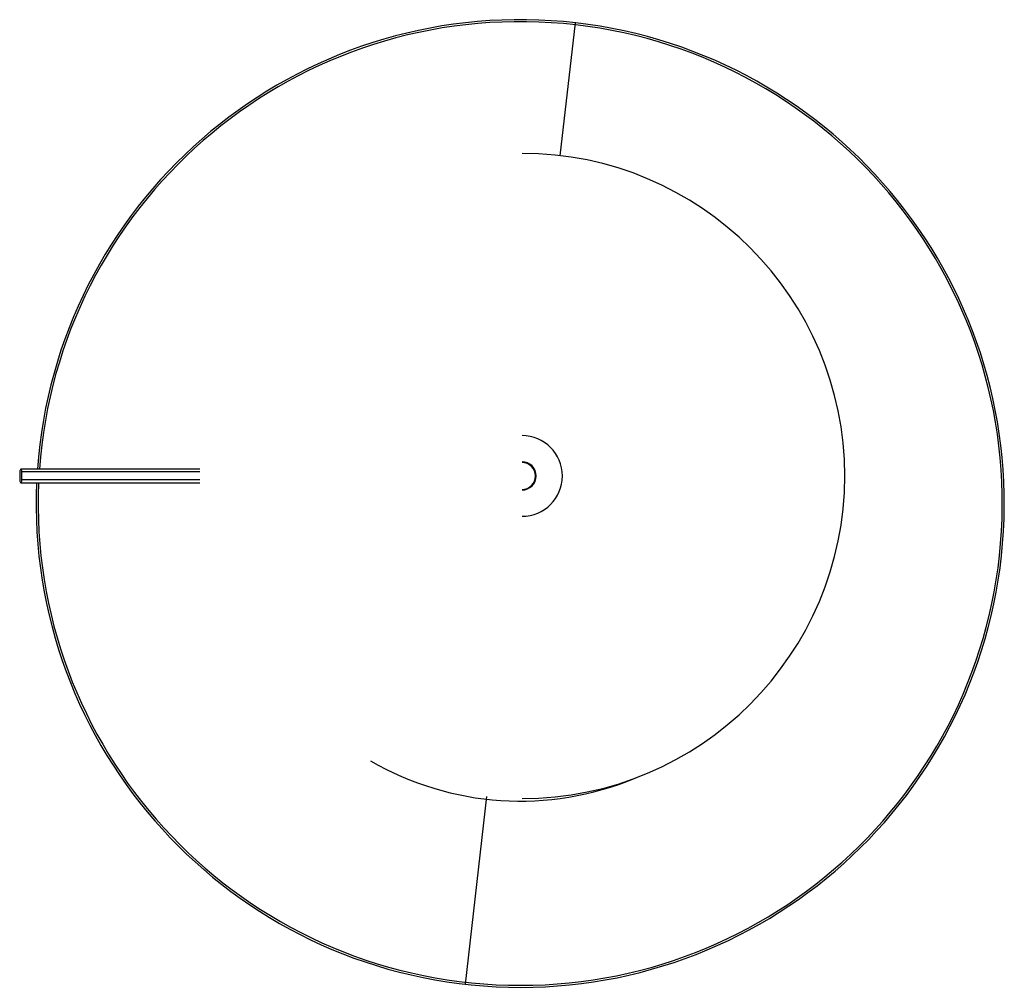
# Paper-space layout '_Inferior' of a CAD drawing. Header units: millimetres. Extents: x -187 to 179, y -190 to 170.
import ezdxf

# ---------------------------------------------------------------- set-up
doc = ezdxf.new("R2010")
doc.units = ezdxf.units.MM

psp = doc.layouts.new('_Inferior')

# ---------------------------------------------------------------- linework, layer by layer
at = {"color": 7, "linetype": 'Continuous', "lineweight": 25}
for p, q in [((14.16, 119.16), (19.82, 168.58)), ((-186.8, 1.5), (-186.8, -1.5)), ((-185.96, -1.5), (-185.96, 1.5)), ((-13.17, -119.28), (-21.17, -189.08))]:
    psp.add_line(p, q, dxfattribs=at)
at = {"color": 7, "linetype": 'Continuous', "lineweight": 25, "flags": 128}
for points in [[(-185.96, 1.5), (-185.99, 1.88), (-186.08, 2.21), (-186.22, 2.42), (-186.38, 2.5), (-186.54, 2.42), (-186.68, 2.21), (-186.77, 1.88), (-186.8, 1.5)], [(-186.8, -1.5), (-186.77, -1.88), (-186.68, -2.21), (-186.54, -2.42), (-186.38, -2.5), (-186.22, -2.42), (-186.08, -2.21), (-185.99, -1.88), (-185.96, -1.5)]]:
    psp.add_lwpolyline(points, dxfattribs=at)
at = {"color": 7, "linetype": 'Continuous', "lineweight": 25}
for centre, radius, start, end in [((-0.67, -10.25), 180, 177.5311, 175.9368), ((-0.67, -10.25), 179.25, 177.5208, 175.9201), ((0, 0), 120, 270, 90), ((0, 0), 15, 270, 90), ((0, 0), 5.25, 270, 90), ((0, 0), 5, 270, 90)]:
    psp.add_arc(centre, radius, start, end, dxfattribs=at)
at = {"color": 8, "linetype": 'Continuous', "lineweight": 25}
psp.add_arc((-0.67, -10.25), 110.72, 239.8049, 292.6713, dxfattribs=at)
at = {"color": 7, "linetype": 'Continuous', "lineweight": 25}
for points, knots in [([(-119.84, 2.5), (-121.14, 2.5), (-125.58, 2.5), (-133.06, 2.5), (-141.42, 2.5), (-148.81, 2.5), (-155.08, 2.5), (-160.14, 2.5), (-164.41, 2.5), (-168.46, 2.5), (-173.53, 2.5), (-179.62, 2.5), (-184.01, 2.5), (-186.38, 2.5)], [0, 0, 0, 0, 0.055435, 0.18979, 0.324198, 0.422849, 0.519601, 0.607632, 0.65383, 0.716089, 0.794515, 0.889156, 1, 1, 1, 1]), ([(-186.38, -2.5), (-184.5, -2.5), (-181, -2.5), (-176.13, -2.5), (-172.03, -2.5), (-168.67, -2.5), (-163.16, -2.5), (-155.49, -2.5), (-145.32, -2.5), (-134.64, -2.5), (-126.11, -2.5), (-120.9, -2.5), (-119.82, -2.5)], [0, 0, 0, 0, 0.08797, 0.163739, 0.2273, 0.278674, 0.319779, 0.482043, 0.630057, 0.777901, 0.953766, 1, 1, 1, 1])]:
    psp.add_open_spline(points, degree=3, knots=knots, dxfattribs=at)
at = {"color": 8, "linetype": 'Continuous', "lineweight": 25}
for points, knots in [([(-119.83, 1.5), (-120.37, 1.5), (-125.42, 1.5), (-134.83, 1.5), (-147.91, 1.5), (-160.72, 1.5), (-173.38, 1.5), (-181.76, 1.5), (-185.96, 1.5)], [0, 0, 0, 0, 0.022845, 0.216631, 0.410513, 0.605657, 0.802285, 1, 1, 1, 1]), ([(-119.82, -1.5), (-120.36, -1.5), (-125.42, -1.5), (-134.83, -1.5), (-147.91, -1.5), (-160.72, -1.5), (-173.38, -1.5), (-181.76, -1.5), (-185.96, -1.5)], [0, 0, 0, 0, 0.02303, 0.21678, 0.410625, 0.605731, 0.802322, 1, 1, 1, 1])]:
    psp.add_open_spline(points, degree=3, knots=knots, dxfattribs=at)

doc.saveas('drawing.dxf')
